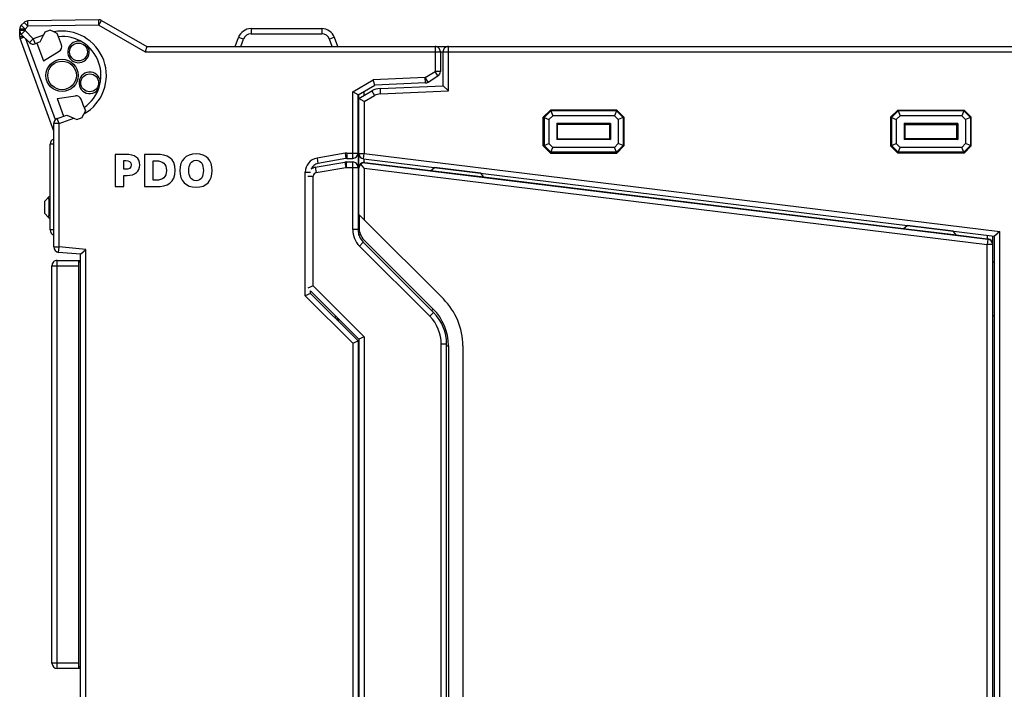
# Model space of a CAD drawing. Extents: x 0 to 182, y 0 to 177.
# Tile 10 of 14: x 60 to 115, y 104 to 142. Entities that reach past the tile are written whole.
import ezdxf

# ---------------------------------------------------------------- set-up
doc = ezdxf.new("R2010")
doc.units = 0
doc.header["$LTSCALE"] = 11.513731
doc.header["$MEASUREMENT"] = 0
doc.layers.get('0').update_dxf_attribs({"linetype": 'CONTINUOUS'})

msp = doc.modelspace()

# ---------------------------------------------------------------- linework, layer by layer
at = {"color": 7, "linetype": 'CONTINUOUS'}
for p, q in [((60.3398, 141.4679), (60.1865, 141.3142)), ((60.5521, 141.2557), (60.3398, 141.4679)), ((64.5153, 141.625), (60.5469, 141.5557)), ((60.5521, 141.2557), (60.5469, 141.5557)), ((64.5205, 141.3249), (64.5153, 141.625)), ((64.5205, 141.3249), (64.6707, 141.5847)), ((64.6707, 141.5847), (67.1966, 140.1264)), ((60.0987, 140.6793), (60.0987, 141.102)), ((60.3984, 141.102), (60.0987, 141.102)), ((60.3984, 141.02), (60.0987, 141.02)), ((60.3984, 141.102), (60.1865, 141.3142)), ((60.3984, 141.02), (60.1865, 140.8078)), ((60.6458, 140.3482), (60.1865, 140.8078)), ((60.5521, 141.2557), (60.3984, 141.102)), ((60.3984, 141.102), (60.3984, 141.02)), ((60.858, 140.5605), (60.3984, 141.02)), ((64.5205, 141.3249), (60.5521, 141.2557)), ((61.505, 140.9287), (61.4302, 140.7685)), ((61.8102, 141.04), (61.505, 140.9287)), ((62.0142, 140.9449), (61.8102, 141.04)), ((62.1947, 140.8609), (62.0142, 140.9449)), ((62.2615, 140.6773), (62.1947, 140.8609)), ((64.5205, 141.3249), (67.1163, 139.8263)), ((73.0236, 141.1265), (73.0236, 140.8368)), ((73.0236, 141.1265), (76.9735, 141.1265)), ((73.0236, 140.8368), (76.9735, 140.8368)), ((76.9735, 141.1265), (76.9735, 140.8368)), ((60.0987, 140.6793), (60.315, 140.6793)), ((60.1166, 140.5767), (60.3371, 140.6569)), ((61.9987, 135.4063), (60.1166, 140.5767)), ((62.09, 136.0326), (60.4463, 140.5477)), ((60.858, 140.5605), (60.6458, 140.3482)), ((61.4302, 140.7685), (60.858, 140.5605)), ((60.858, 140.5605), (60.9607, 140.2787)), ((61.2507, 140.3841), (60.9607, 140.2787)), ((61.063, 140.3158), (61.422, 139.3292)), ((61.2511, 140.3848), (61.4302, 140.7685)), ((62.4269, 140.2225), (62.2619, 140.6769)), ((72.1345, 140.1264), (72.3188, 140.6328)), ((72.45, 140.1264), (72.601, 140.5408)), ((77.5471, 140.1264), (77.3962, 140.5408)), ((77.8626, 140.1264), (77.678, 140.6328)), ((61.422, 139.3292), (62.3011, 139.8635)), ((67.1966, 140.1261), (67.1163, 139.8263)), ((67.1163, 139.8263), (123.6986, 139.8263)), ((67.1966, 140.1264), (83.2987, 140.1264)), ((83.2987, 140.1264), (83.2987, 138.7363)), ((83.2994, 140.1264), (123.6986, 140.1264)), ((83.5984, 139.8263), (83.5984, 138.7363)), ((83.7486, 137.9315), (83.7486, 139.8263)), ((84.0487, 137.6445), (84.0487, 140.1264)), ((82.7557, 138.3907), (83.2987, 138.7363)), ((83.4599, 138.4834), (83.2987, 138.7363)), ((83.5984, 138.7363), (83.2987, 138.7363)), ((78.6984, 137.5997), (79.8491, 138.2639)), ((82.7557, 138.3907), (79.8491, 138.2639)), ((79.9352, 137.9673), (79.8491, 138.2639)), ((82.7688, 138.091), (79.9356, 137.9673)), ((82.7688, 138.091), (82.7557, 138.3907)), ((82.9169, 138.1375), (82.7557, 138.3907)), ((82.9169, 138.1375), (83.4599, 138.4834)), ((78.6984, 133.8763), (78.6984, 137.5997)), ((78.9982, 137.4265), (78.6984, 137.5997)), ((78.9985, 137.4265), (79.9356, 137.9673)), ((79.0484, 137.2263), (79.7736, 137.6449)), ((79.3485, 137.3996), (79.3485, 137.6283)), ((79.7736, 137.6449), (79.9235, 137.3851)), ((80.2298, 137.7779), (83.7486, 137.9315)), ((80.2298, 137.7779), (80.2429, 137.4781)), ((80.2429, 137.4781), (84.0487, 137.6445)), ((84.0487, 137.6445), (83.7489, 137.9312)), ((62.1916, 137.2146), (63.2086, 137.3703)), ((62.1916, 137.2146), (62.5509, 136.2279)), ((63.7012, 136.7219), (63.5359, 137.1763)), ((78.9985, 134.1763), (78.9985, 137.4265)), ((79.0484, 137.1264), (78.9985, 137.1264)), ((79.0484, 137.4368), (79.0167, 137.4368)), ((79.0484, 129.5851), (79.0484, 137.4554)), ((79.3485, 137.053), (79.0488, 137.2263)), ((79.3485, 137.053), (79.9235, 137.3851)), ((79.3485, 137.053), (79.3485, 134.1505)), ((63.7681, 136.538), (63.684, 136.3574)), ((63.7012, 136.7216), (63.7681, 136.538)), ((89.7486, 136.5765), (89.3486, 136.1762)), ((89.7648, 136.5369), (89.3878, 136.16)), ((89.7486, 136.5765), (89.7648, 136.5369)), ((93.4486, 136.5765), (89.7486, 136.5765)), ((89.7648, 136.5369), (89.8798, 136.26)), ((93.4321, 136.5369), (89.7648, 136.5369)), ((93.4321, 136.5369), (93.3173, 136.26)), ((93.4486, 136.5765), (93.4321, 136.5369)), ((93.8093, 136.16), (93.4321, 136.5369)), ((93.8486, 136.1762), (93.4486, 136.5765)), ((108.7486, 136.1762), (109.1486, 136.5765)), ((108.7879, 136.16), (109.1648, 136.5369)), ((109.1486, 136.5765), (109.1648, 136.5369)), ((109.1486, 136.5765), (112.8486, 136.5765)), ((109.1648, 136.5369), (109.2795, 136.26)), ((112.8321, 136.5369), (109.1648, 136.5369)), ((112.8321, 136.5369), (112.7174, 136.26)), ((112.8486, 136.5765), (112.8321, 136.5369)), ((112.8321, 136.5369), (113.2093, 136.16)), ((112.8486, 136.5765), (113.2486, 136.1762)), ((62.1961, 136.0991), (62.7387, 136.2965)), ((62.2984, 135.8169), (62.1961, 136.0991)), ((62.2984, 135.8169), (63.1232, 136.1173)), ((62.739, 136.2961), (63.1232, 136.1173)), ((63.1232, 136.1173), (63.2833, 136.0426)), ((63.2833, 136.0426), (63.5889, 136.1535)), ((63.5889, 136.1535), (63.684, 136.3574)), ((89.3486, 134.5763), (89.3486, 136.1762)), ((89.3486, 136.1762), (89.3878, 136.16)), ((89.3878, 136.16), (89.3878, 134.5925)), ((89.3878, 136.16), (89.6652, 136.0453)), ((89.8798, 136.26), (89.6652, 136.0453)), ((89.6652, 136.0453), (89.6652, 134.7076)), ((93.3173, 136.26), (89.8798, 136.26)), ((93.532, 136.0453), (93.3173, 136.26)), ((93.8093, 136.16), (93.532, 136.0453)), ((93.532, 136.0453), (93.532, 134.7076)), ((93.8486, 136.1762), (93.8093, 136.16)), ((93.8093, 136.16), (93.8093, 134.5925)), ((93.8486, 136.1762), (93.8486, 134.5763)), ((108.7486, 136.1762), (108.7486, 134.5763)), ((108.7486, 136.1762), (108.7879, 136.16)), ((108.7879, 136.16), (108.7879, 134.5925)), ((108.7879, 136.16), (109.0652, 136.0453)), ((109.0652, 136.0453), (109.2795, 136.26)), ((109.0652, 136.0453), (109.0652, 134.7076)), ((112.7174, 136.26), (109.2795, 136.26)), ((112.7174, 136.26), (112.932, 136.0453)), ((113.2093, 136.16), (112.932, 136.0453)), ((112.932, 136.0453), (112.932, 134.7076)), ((113.2486, 136.1762), (113.2093, 136.16)), ((113.2093, 136.16), (113.2093, 134.5925)), ((113.2486, 134.5763), (113.2486, 136.1762)), ((61.9987, 128.9264), (61.9987, 135.8169)), ((62.2984, 135.8169), (61.9987, 135.8169)), ((62.2984, 128.9264), (62.2984, 135.8169)), ((90.0962, 135.8286), (90.0962, 134.924)), ((90.1485, 135.7763), (90.0962, 135.8286)), ((93.101, 135.8286), (90.0962, 135.8286)), ((90.1485, 134.9763), (90.1485, 135.7763)), ((93.0486, 135.7763), (90.1485, 135.7763)), ((93.0486, 135.7763), (93.101, 135.8286)), ((93.0486, 135.7763), (93.0486, 134.9763)), ((93.101, 135.8286), (93.101, 134.924)), ((109.4962, 135.8286), (109.4962, 134.924)), ((112.501, 135.8286), (109.4962, 135.8286)), ((109.5486, 135.7763), (109.4962, 135.8286)), ((109.5486, 135.7763), (109.5486, 134.9763)), ((109.5486, 135.7763), (112.4486, 135.7763)), ((112.4486, 135.7763), (112.501, 135.8286)), ((112.4486, 134.9763), (112.4486, 135.7763)), ((112.501, 135.8286), (112.501, 134.924)), ((90.1485, 134.9763), (90.0962, 134.924)), ((93.101, 134.924), (90.0962, 134.924)), ((90.1485, 134.9763), (93.0486, 134.9763)), ((93.0486, 134.9763), (93.101, 134.924)), ((109.5486, 134.9763), (109.4962, 134.924)), ((112.501, 134.924), (109.4962, 134.924)), ((112.4486, 134.9763), (109.5486, 134.9763)), ((112.4486, 134.9763), (112.501, 134.924)), ((61.7985, 129.8765), (61.7985, 134.6762)), ((61.9983, 134.6762), (61.7985, 134.6762)), ((89.3486, 134.5763), (89.3878, 134.5925)), ((89.7486, 134.1763), (89.3486, 134.5763)), ((89.3878, 134.5925), (89.6652, 134.7076)), ((89.7648, 134.2156), (89.3878, 134.5925)), ((89.8798, 134.493), (89.6652, 134.7076)), ((89.7486, 134.1763), (89.7648, 134.2156)), ((89.7648, 134.2156), (89.8798, 134.493)), ((93.4321, 134.2156), (89.7648, 134.2156)), ((93.3173, 134.493), (89.8798, 134.493)), ((93.532, 134.7076), (93.3173, 134.493)), ((93.4321, 134.2156), (93.3173, 134.493)), ((93.8093, 134.5925), (93.4321, 134.2156)), ((93.4486, 134.1763), (93.4321, 134.2156)), ((93.8486, 134.5763), (93.4486, 134.1763)), ((93.8093, 134.5925), (93.532, 134.7076)), ((93.8486, 134.5763), (93.8093, 134.5925)), ((108.7486, 134.5763), (108.7879, 134.5925)), ((108.7486, 134.5763), (109.1486, 134.1763)), ((108.7879, 134.5925), (109.0652, 134.7076)), ((108.7879, 134.5925), (109.1648, 134.2156)), ((109.0652, 134.7076), (109.2795, 134.493)), ((109.1486, 134.1763), (109.1648, 134.2156)), ((109.1648, 134.2156), (109.2795, 134.493)), ((112.8321, 134.2156), (109.1648, 134.2156)), ((112.7174, 134.493), (109.2795, 134.493)), ((112.7174, 134.493), (112.932, 134.7076)), ((112.8321, 134.2156), (112.7174, 134.493)), ((112.8321, 134.2156), (113.2093, 134.5925)), ((112.8486, 134.1763), (112.8321, 134.2156)), ((112.8486, 134.1763), (113.2486, 134.5763)), ((113.2093, 134.5925), (112.932, 134.7076)), ((113.2486, 134.5763), (113.2093, 134.5925)), ((76.6117, 133.3788), (78.2554, 133.6689)), ((78.2705, 134.1674), (76.7096, 133.8921)), ((76.7096, 133.8921), (76.7616, 133.5966)), ((78.3225, 133.8718), (76.7616, 133.5966)), ((78.2554, 133.6689), (78.3074, 133.3733)), ((78.2705, 134.1674), (78.3225, 133.8718)), ((78.3422, 133.6765), (78.3422, 133.3764)), ((78.3422, 133.6765), (78.6984, 133.6765)), ((78.3749, 134.1763), (78.3749, 133.8763)), ((78.3749, 134.1763), (78.9985, 134.1763)), ((78.3749, 133.8763), (78.6984, 133.8763)), ((78.6984, 129.8975), (78.6984, 133.6765)), ((78.9985, 134.1757), (78.9985, 129.8975)), ((79.0484, 134.1505), (79.3485, 134.1505)), ((79.312, 133.8528), (79.3485, 134.1505)), ((79.312, 133.8528), (114.5484, 129.5265)), ((79.3485, 134.1505), (114.8485, 129.7918)), ((79.3496, 133.6568), (79.3496, 133.8484)), ((79.385, 133.6548), (79.3496, 133.6568)), ((79.385, 133.6368), (79.385, 133.6548)), ((79.385, 133.6548), (83.0682, 133.2024)), ((89.7486, 134.1763), (93.4486, 134.1763)), ((112.8486, 134.1763), (109.1486, 134.1763)), ((76.0484, 126.202), (76.0484, 133.1043)), ((76.0484, 133.1043), (76.3485, 133.1043)), ((76.6117, 133.3788), (76.6638, 133.0836)), ((76.6638, 133.0836), (78.3074, 133.3733)), ((78.3422, 133.3764), (78.9985, 133.3764)), ((79.3485, 133.3392), (79.1518, 133.5617)), ((79.3485, 133.3392), (79.3485, 130.4391)), ((79.3485, 133.3392), (114.1484, 129.0663)), ((79.385, 133.6368), (114.185, 129.3639)), ((83.0527, 133.1904), (83.2714, 133.3613)), ((86.0231, 132.8255), (83.0527, 133.1904)), ((85.8522, 133.0443), (83.2714, 133.3613)), ((76.1986, 132.8865), (76.4984, 132.8865)), ((76.4984, 126.7508), (76.4984, 132.8865)), ((79.0484, 133.0887), (78.9985, 133.0887)), ((86.0231, 132.8255), (85.8522, 133.0443)), ((86.0106, 132.8414), (109.4683, 129.9627)), ((78.9985, 132.4766), (79.0484, 132.4703)), ((61.7486, 131.7389), (61.4984, 131.4888)), ((61.4984, 130.7888), (61.4984, 131.4888)), ((61.7486, 131.7389), (61.7985, 131.7389)), ((61.7486, 130.7388), (61.7486, 131.5388)), ((61.7486, 131.5388), (61.7985, 131.5388)), ((61.69, 130.5976), (61.4984, 130.7888)), ((61.7482, 130.5394), (61.69, 130.5976)), ((61.7486, 130.7388), (61.7985, 130.7388)), ((61.7486, 130.539), (61.7985, 130.539)), ((79.0657, 130.7219), (79.0657, 129.8376)), ((79.3485, 130.4391), (79.0657, 130.7219)), ((79.3485, 130.4391), (83.7648, 126.0228)), ((61.9983, 129.8765), (61.7985, 129.8765)), ((78.9985, 129.8975), (78.6984, 129.8975)), ((109.4507, 129.9492), (109.6695, 130.1201)), ((112.4207, 129.5844), (109.4507, 129.9492)), ((112.2499, 129.8031), (109.6695, 130.1201)), ((112.4207, 129.5844), (112.2499, 129.8031)), ((79.3413, 129.315), (83.1991, 125.4572)), ((112.4069, 129.6019), (114.1495, 129.3884)), ((114.185, 129.3639), (114.1484, 129.0663)), ((114.1495, 129.5754), (114.1495, 129.3884)), ((114.1495, 129.3884), (114.185, 129.3839)), ((114.185, 129.3839), (114.185, 129.3639)), ((114.4485, 33.0144), (114.4485, 129.5386)), ((114.5484, 33.0261), (114.5484, 129.5265)), ((114.8485, 129.7918), (114.5488, 129.5268)), ((114.8485, 32.7608), (114.8485, 129.7918)), ((61.9987, 128.9264), (62.2984, 128.9264)), ((62.2725, 128.6273), (62.2984, 128.9264)), ((63.7984, 128.7951), (62.2984, 128.9264)), ((63.499, 128.5205), (63.7984, 128.7951)), ((63.7984, 30.3576), (63.7984, 128.7951)), ((79.2913, 129.1903), (79.0794, 128.9781)), ((83.0041, 125.0534), (79.0794, 128.9781)), ((83.2163, 125.2656), (79.2913, 129.1903)), ((114.1484, 33.4864), (114.1484, 129.0663)), ((114.4485, 129.0663), (114.1484, 129.0663)), ((62.1985, 105.3764), (62.1985, 128.1764)), ((62.1985, 128.1764), (63.4986, 128.1764)), ((63.4986, 128.5202), (62.2725, 128.6273)), ((63.3984, 105.3764), (63.3984, 128.1764)), ((63.4986, 30.6325), (63.4986, 128.5202)), ((61.897, 105.9471), (61.897, 127.719)), ((61.897, 127.719), (61.9074, 127.719)), ((61.8984, 127.2262), (61.8984, 127.8763)), ((61.8984, 127.8763), (63.3984, 127.8763)), ((63.4986, 128.0765), (63.3984, 128.0765)), ((114.4485, 128.0903), (114.5484, 128.0903)), ((76.4984, 126.7508), (76.1986, 126.6264)), ((79.3485, 123.9007), (76.4984, 126.7508)), ((76.3482, 126.3264), (76.0484, 126.202)), ((78.6984, 123.552), (76.0484, 126.202)), ((76.3485, 126.3264), (76.3485, 126.4762)), ((79.0484, 123.7763), (76.3485, 126.4762)), ((78.9985, 123.6764), (76.3485, 126.3264)), ((83.1119, 125.37), (83.1991, 125.4572)), ((77.7486, 124.9263), (77.7486, 125.0765)), ((77.8485, 124.8264), (77.8485, 124.9762)), ((77.8985, 124.7764), (77.8985, 124.9263)), ((83.2163, 125.2656), (83.0041, 125.0534)), ((114.4485, 125.0903), (114.5484, 125.0903)), ((79.0484, 123.7763), (79.0484, 83.5767)), ((79.3485, 123.9007), (79.0488, 123.7766)), ((79.3485, 123.9007), (79.3485, 83.5767)), ((78.6984, 123.552), (78.9982, 123.6764)), ((78.6984, 123.552), (78.6984, 26.6265)), ((78.9985, 123.6764), (78.9985, 26.6265)), ((83.6487, 92.6986), (83.6487, 123.4976)), ((83.9484, 123.4976), (83.6487, 123.4976)), ((83.9484, 92.8716), (83.9484, 123.4976)), ((83.9484, 123.4066), (84.0487, 123.4066)), ((84.0487, 123.4066), (84.0487, 93.5068)), ((84.8486, 123.4066), (84.8486, 93.5068)), ((61.8984, 105.6765), (61.8984, 106.4612)), ((61.9074, 105.9471), (61.897, 105.9471)), ((63.3984, 105.6765), (61.8984, 105.6765)), ((63.4986, 105.3764), (62.1985, 105.3764)), ((63.4986, 105.4763), (63.3984, 105.4763)), ((78.9985, 105.4763), (79.0484, 105.4763)), ((79.0484, 105.3764), (78.9985, 105.3764))]:
    msp.add_line(p, q, dxfattribs=at)
for centre, radius, start, end in [((62.4648, 138.5113), 2.475, 299.51177, 100.49109), ((73.0239, 140.3761), 0.7504, 90.01896, 159.99586), ((73.0234, 140.3873), 0.4494, 89.96396, 160.03035), ((76.9732, 140.3765), 0.75, 19.98208, 89.97883), ((76.9735, 140.3869), 0.4498, 20.00439, 90.0058), ((60.8579, 140.5608), 0.3003, 225.06635, 290.01744), ((62.4643, 138.5112), 2.1752, 304.65548, 95.34028), ((62.1447, 140.1198), 0.3003, 301.39664, 19.99919), ((83.2986, 139.8266), 0.2998, 359.94451, 89.98809), ((84.0487, 139.8263), 0.3001, 89.99824, 180.00176), ((83.2978, 138.7365), 0.3005, 302.62578, 359.95412), ((80.2732, 136.7799), 0.9989, 92.49262, 120.00941), ((63.2537, 137.0733), 0.3004, 20.06215, 98.63177), ((80.2734, 136.7784), 0.7004, 92.50306, 119.977), ((62.2993, 135.8167), 0.3006, 110.08458, 179.96601), ((62.0986, 134.6761), 0.3001, 109.45078, 179.97836), ((76.8486, 133.1042), 0.8001, 100.00287, 179.99584), ((78.6984, 134.1763), 0.3001, 270.00776, 359.99898), ((78.6984, 133.3764), 0.3001, 359.99627, 89.99699), ((79.3457, 133.3589), 0.2976, 89.25292, 179.15649), ((79.3484, 134.1506), 0.3, 180.02145, 263.02279), ((76.8485, 133.1042), 0.5, 100.00895, 160.76093), ((76.6976, 132.888), 0.4982, 99.92743, 130.14071), ((79.3414, 133.3384), 0.293, 130.33026, 179.84099), ((79.3541, 133.3331), 0.3053, 84.19205, 131.50851), ((76.6987, 132.8863), 0.2003, 100.04226, 179.94823), ((61.5483, 131.5389), 0.2002, 359.98012, 44.9653), ((61.5491, 130.7388), 0.1995, 314.94719, 0.01645), ((62.0986, 129.8767), 0.3001, 180.02685, 250.55075), ((79.9988, 129.8977), 1.3004, 180.00735, 225.00743), ((79.9998, 129.8979), 1.0013, 180.01815, 224.96444), ((80.0483, 130.022), 0.9999, 180.00272, 224.99865), ((114.1522, 129.0887), 0.2966, 0.51897, 83.6623), ((114.1489, 129.0664), 0.2997, 359.96751, 83.07493), ((62.2989, 128.9264), 0.3002, 179.99858, 264.96659), ((62.1985, 127.8763), 0.3001, 89.99771, 180.00229), ((81.1484, 123.4063), 3.7002, 0.00496, 45.00153), ((81.1487, 123.4064), 2.9, 0.0047, 45.00512), ((81.4487, 123.4975), 2.2, 0.00152, 45.00841), ((81.4483, 123.4979), 2.5001, 359.99177, 44.99429), ((62.1985, 105.6765), 0.3001, 180.0021, 269.99845)]:
    msp.add_arc(centre, radius, start, end, dxfattribs=at)
for points in [[(60.5469, 141.5557), (60.469, 141.5544), (60.395, 141.5227), (60.3398, 141.4679)], [(64.6707, 141.5847), (64.6235, 141.6119), (64.5698, 141.626), (64.5153, 141.625)], [(60.1865, 141.3142), (60.13, 141.2581), (60.0987, 141.1816), (60.0987, 141.102)], [(60.0987, 141.02), (60.0987, 140.9405), (60.13, 140.864), (60.1865, 140.8078)], [(60.0987, 140.6793), (60.0987, 140.6442), (60.1045, 140.6094), (60.1166, 140.5767)], [(72.601, 140.5408), (72.4466, 140.597), (72.3208, 140.638), (72.3188, 140.6328)], [(77.6783, 140.6328), (77.6763, 140.638), (77.5505, 140.597), (77.3962, 140.5408)], [(82.7688, 138.091), (82.8215, 138.0934), (82.8725, 138.1093), (82.9169, 138.1375)], [(78.3422, 133.6765), (78.3133, 133.6765), (78.284, 133.6737), (78.2554, 133.6689)], [(78.3749, 134.1763), (78.3398, 134.1763), (78.305, 134.1732), (78.2705, 134.1674)], [(78.3749, 133.8763), (78.3574, 133.8763), (78.3398, 133.8749), (78.3225, 133.8718)], [(78.3422, 133.3764), (78.3305, 133.3764), (78.3191, 133.3754), (78.3074, 133.3733)]]:
    msp.add_open_spline(points, degree=3, dxfattribs=at)
for points, knots in [([(63.5435, 140.3999), (63.2241, 140.4888), (62.8934, 140.3021), (62.8045, 139.9831), (62.7156, 139.6637), (62.902, 139.333), (63.2213, 139.2441), (63.5407, 139.1549), (63.8714, 139.3416), (63.9603, 139.6609), (64.0089, 139.8356), (63.9758, 140.0234), (63.8704, 140.1708)], [0, 0, 0, 0, 1, 1, 1, 2, 2, 2, 3, 3, 3, 4, 4, 4, 4]), ([(63.8824, 139.8218), (63.8824, 140.0981), (63.6585, 140.3221), (63.3822, 140.3221), (63.1063, 140.3221), (62.8823, 140.0981), (62.8823, 139.8218), (62.8823, 139.5459), (63.1063, 139.322), (63.3822, 139.322), (63.6585, 139.322), (63.8824, 139.5459), (63.8824, 139.8218), (63.8824, 139.8218), (63.8824, 139.8218), (63.8824, 139.8218)], [0, 0, 0, 0, 1, 1, 1, 2, 2, 2, 3, 3, 3, 4, 4, 4, 5, 5, 5, 5]), ([(63.3646, 138.5113), (63.3646, 139.0085), (62.9616, 139.4112), (62.4648, 139.4112), (61.9677, 139.4112), (61.5646, 139.0085), (61.5646, 138.5113), (61.5646, 138.0142), (61.9677, 137.6115), (62.4648, 137.6115), (62.9616, 137.6115), (63.3646, 138.0142), (63.3646, 138.5113), (63.3646, 138.5113), (63.3646, 138.5113), (63.3646, 138.5113)], [0, 0, 0, 0, 1, 1, 1, 2, 2, 2, 3, 3, 3, 4, 4, 4, 5, 5, 5, 5]), ([(63.2647, 138.5113), (63.2647, 138.953), (62.9064, 139.3113), (62.4648, 139.3113), (62.0228, 139.3113), (61.6645, 138.953), (61.6645, 138.5113), (61.6645, 138.0693), (62.0228, 137.7114), (62.4648, 137.7114), (62.9064, 137.7114), (63.2647, 138.0693), (63.2647, 138.5113), (63.2647, 138.5113), (63.2647, 138.5113), (63.2647, 138.5113)], [0, 0, 0, 0, 1, 1, 1, 2, 2, 2, 3, 3, 3, 4, 4, 4, 5, 5, 5, 5]), ([(64.6083, 138.1437), (64.5828, 138.4741), (64.2941, 138.7211), (63.9638, 138.6953), (63.6334, 138.6698), (63.3864, 138.3811), (63.4118, 138.0507), (63.4377, 137.7203), (63.726, 137.4733), (64.0564, 137.4992), (64.2373, 137.5129), (64.4023, 137.6083), (64.505, 137.7579)], [0, 0, 0, 0, 1, 1, 1, 2, 2, 2, 3, 3, 3, 4, 4, 4, 4]), ([(64.5101, 138.0972), (64.5101, 138.3732), (64.2862, 138.5971), (64.0103, 138.5971), (63.734, 138.5971), (63.51, 138.3732), (63.51, 138.0972), (63.51, 137.8209), (63.734, 137.5973), (64.0103, 137.5973), (64.2862, 137.5973), (64.5101, 137.8209), (64.5101, 138.0972), (64.5101, 138.0972), (64.5101, 138.0972), (64.5101, 138.0972)], [0, 0, 0, 0, 1, 1, 1, 2, 2, 2, 3, 3, 3, 4, 4, 4, 5, 5, 5, 5]), ([(65.4276, 134.0976), (65.4276, 134.0976), (66.0001, 134.0976), (66.0001, 134.0976), (66.5493, 134.0976), (66.8073, 133.9119), (66.8073, 133.5072), (66.8073, 133.1437), (66.5417, 132.927), (66.0932, 132.927), (66.0932, 132.927), (65.9071, 132.927), (65.9071, 132.927), (65.9071, 132.927), (65.9071, 132.2979), (65.9071, 132.2979), (65.9071, 132.2979), (65.4276, 132.2979), (65.4276, 132.2979), (65.4276, 132.2979), (65.4276, 134.0976), (65.4276, 134.0976)], [0, 0, 0, 0, 1, 1, 1, 2, 2, 2, 3, 3, 3, 4, 4, 4, 5, 5, 5, 6, 6, 6, 7, 7, 7, 7]), ([(65.9071, 133.2674), (65.9071, 133.2674), (66.0311, 133.2674), (66.0311, 133.2674), (66.1962, 133.2674), (66.3274, 133.3268), (66.3274, 133.5149), (66.3274, 133.698), (66.1962, 133.7572), (66.0311, 133.7572), (66.0311, 133.7572), (65.9071, 133.7572), (65.9071, 133.7572), (65.9071, 133.7572), (65.9071, 133.2674), (65.9071, 133.2674)], [0, 0, 0, 0, 1, 1, 1, 2, 2, 2, 3, 3, 3, 4, 4, 4, 5, 5, 5, 5]), ([(67.0688, 134.0976), (67.0688, 134.0976), (67.7241, 134.0976), (67.7241, 134.0976), (68.3504, 134.0976), (68.7886, 133.9018), (68.7886, 133.2055), (68.7886, 132.5325), (68.3376, 132.2979), (67.7241, 132.2979), (67.7241, 132.2979), (67.0688, 132.2979), (67.0688, 132.2979), (67.0688, 132.2979), (67.0688, 134.0976), (67.0688, 134.0976)], [0, 0, 0, 0, 1, 1, 1, 2, 2, 2, 3, 3, 3, 4, 4, 4, 5, 5, 5, 5]), ([(67.5484, 132.6538), (67.5484, 132.6538), (67.7344, 132.6538), (67.7344, 132.6538), (68.0927, 132.6538), (68.2939, 132.8393), (68.2939, 133.1978), (68.2939, 133.5562), (68.0851, 133.7418), (67.7344, 133.7418), (67.7344, 133.7418), (67.5484, 133.7418), (67.5484, 133.7418), (67.5484, 133.7418), (67.5484, 132.6538), (67.5484, 132.6538)], [0, 0, 0, 0, 1, 1, 1, 2, 2, 2, 3, 3, 3, 4, 4, 4, 5, 5, 5, 5]), ([(69.9527, 134.1286), (70.5456, 134.1286), (70.855, 133.7753), (70.855, 133.1978), (70.855, 132.6254), (70.5408, 132.2669), (69.9527, 132.2669), (69.3646, 132.2669), (69.0504, 132.6254), (69.0504, 133.1978), (69.0504, 133.7753), (69.3598, 134.1286), (69.9527, 134.1286)], [0, 0, 0, 0, 1, 1, 1, 2, 2, 2, 3, 3, 3, 4, 4, 4, 4]), ([(69.9527, 132.6228), (70.2438, 132.6228), (70.3603, 132.9013), (70.3603, 133.1978), (70.3603, 133.5097), (70.2438, 133.7728), (69.9527, 133.7728), (69.6613, 133.7728), (69.5452, 133.5097), (69.5452, 133.1978), (69.5452, 132.9013), (69.6613, 132.6228), (69.9527, 132.6228)], [0, 0, 0, 0, 1, 1, 1, 2, 2, 2, 3, 3, 3, 4, 4, 4, 4])]:
    msp.add_open_spline(points, degree=3, knots=knots, dxfattribs=at)

doc.saveas('drawing.dxf')
